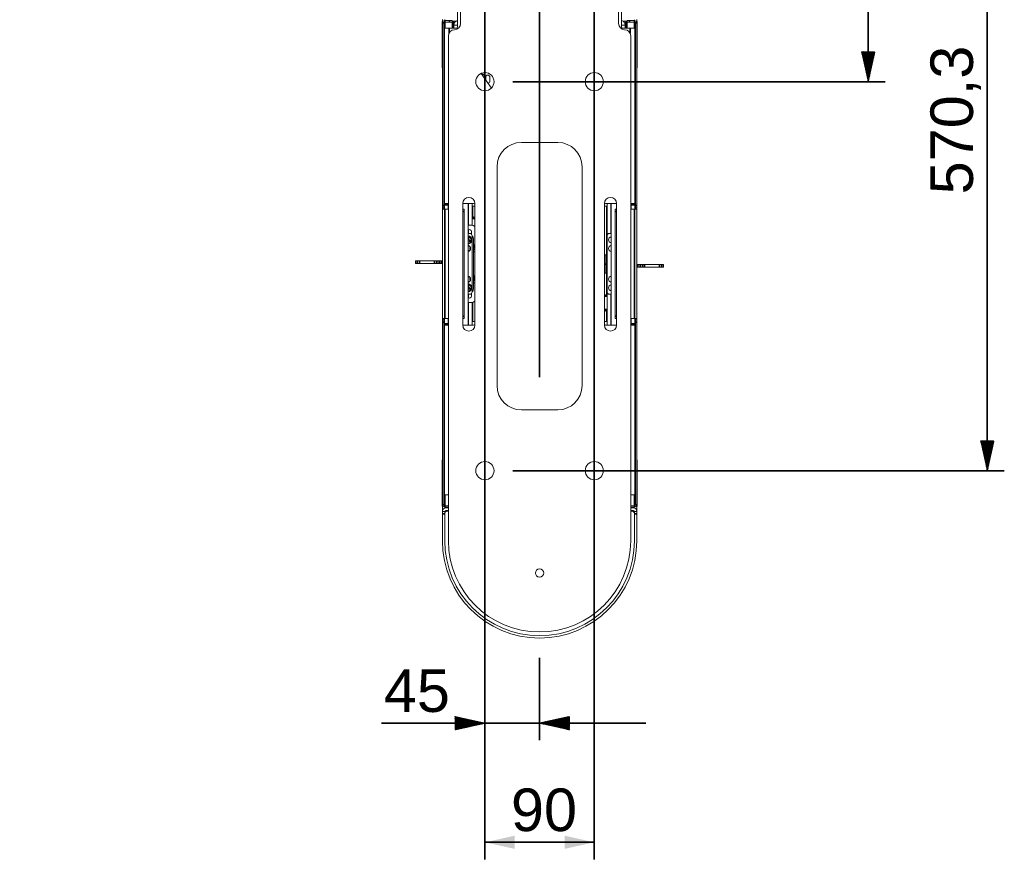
# Model space of a CAD drawing. Header units: millimetres. Extents: x 4 to 1188, y 1 to 840.
# Tile 117 of 197: x 293 to 409, y 558 to 657. Entities that reach past the tile are written whole.
import ezdxf

# ---------------------------------------------------------------- set-up
doc = ezdxf.new("R2010")
doc.units = ezdxf.units.MM
doc.layers.add('1', color=7, linetype='Continuous')
doc.styles.add('Arial Unicode MS', font='Arial Unicode MS')
doc.dimstyles.get("Standard").update_dxf_attribs({"dimtxt": 0.18, "dimasz": 0.18, "dimexe": 0.18, "dimexo": 0.0625, "dimgap": 0.09, "dimtad": 0, "dimtih": 1, "dimtoh": 1, "dimdec": 4, "dimzin": 0, "dimdsep": 46, "dimtxsty": 'Standard', "dimcen": 0.09, "dimadec": 0, "dimazin": 0, "dimtfac": 1, "dimtdec": 4, "dimtofl": 0, "dimtmove": 0, "dimatfit": 3, "dimfxl": 0, "dimtolj": 1, "dimtzin": 0, "dimarcsym": 0})

# ---------------------------------------------------------------- blocks, each defined once
blk = doc.blocks.new('_U9')
at = {"layer": '1', "color": 18, "lineweight": 35}
for p, q in [((347.88, 765.85), (347.88, 558.23)), ((360.74, 765.85), (360.74, 558.23)), ((347.88, 560.23), (360.74, 560.23))]:
    blk.add_line(p, q, dxfattribs=at)
at = {"layer": '1', "color": 18, "lineweight": 70}
for points in [[(347.88, 560.23), (351.38, 561.01), (351.38, 559.46)], [(360.74, 560.23), (357.24, 559.46), (357.24, 561.01)]]:
    blk.add_solid(points, dxfattribs=at)
at = {"layer": '1', "color": 18, "linetype": 'Continuous', "lineweight": 13, "insert": (350.94, 561.48), "char_height": 5, "attachment_point": 7, "line_spacing_factor": 1.047437, "style": 'Arial Unicode MS'}
blk.add_mtext('\\fArial Unicode MS|b0|i0;\\W1.0000;90', dxfattribs=at)
blk = doc.blocks.new('_U10')
at = {"layer": '1', "color": 18, "lineweight": 35}
for p, q in [((235.91, 757.85), (235.91, 809.08)), ((354.31, 614.91), (354.31, 809.08)), ((235.91, 807.08), (354.31, 807.08))]:
    blk.add_line(p, q, dxfattribs=at)
at = {"layer": '1', "color": 18, "lineweight": 70}
for points in [[(235.91, 807.08), (239.41, 807.86), (239.41, 806.3)], [(354.31, 807.08), (350.81, 806.3), (350.81, 807.86)]]:
    blk.add_solid(points, dxfattribs=at)
at = {"layer": '1', "color": 18, "linetype": 'Continuous', "lineweight": 13, "insert": (286.53, 809.64), "char_height": 5, "attachment_point": 7, "line_spacing_factor": 1.047437, "style": 'Arial Unicode MS'}
blk.add_mtext('\\fArial Unicode MS|b0|i0;\\W1.0000;{\\H1.21x;(}829{\\H1.21x;)}', dxfattribs=at)

msp = doc.modelspace()

# ---------------------------------------------------------------- hatches: boundary and pattern name
at = {"layer": '1', "linetype": 'Continuous', "lineweight": 35}
h = msp.add_hatch(dxfattribs=at)
h.set_pattern_fill('ANSI31', color=18, scale=0.0062, angle=-3.6e-14, style=0)
h.paths.add_polyline_path([(392.9424, 649.6196), (392.1665, 653.1196), (393.7184, 653.1196)], flags=0)
h = msp.add_hatch(dxfattribs=at)
h.set_pattern_fill('ANSI31', color=18, scale=0.0062, angle=-3.6e-14, style=0)
h.paths.add_polyline_path([(406.9424, 603.9053), (406.1665, 607.4053), (407.7184, 607.4053)], flags=0)
h = msp.add_hatch(dxfattribs=at)
h.set_pattern_fill('ANSI31', color=18, scale=0.0062, angle=-3.6e-14, style=0)
h.paths.add_polyline_path([(347.8782, 574.2339), (344.3782, 573.458), (344.3782, 575.0098)], flags=0)
h = msp.add_hatch(dxfattribs=at)
h.set_pattern_fill('ANSI31', color=18, scale=0.0062, angle=-2.1e-14, style=0)
h.paths.add_polyline_path([(354.3068, 574.2339), (357.8068, 575.0098), (357.8068, 573.458)], flags=0)

# ---------------------------------------------------------------- linework, layer by layer
at = {"layer": '1', "color": 18, "linetype": 'Continuous', "lineweight": 35}
for p, q in [((392.9424, 649.6196), (392.9424, 685.3768)), ((406.9424, 603.9053), (406.9424, 685.3768)), ((351.1782, 649.6196), (394.9424, 649.6196)), ((351.1782, 603.9053), (408.9424, 603.9053)), ((347.8782, 600.6053), (347.8782, 572.2339)), ((354.3068, 581.9053), (354.3068, 572.2339)), ((366.8068, 574.2339), (335.7292, 574.2339))]:
    msp.add_line(p, q, dxfattribs=at)
at = {"layer": '1', "color": 154, "linetype": 'Continuous', "lineweight": 13}
for p, q in [((344.6639, 656.0482), (344.6639, 664.4183)), ((363.9496, 656.0482), (363.9496, 664.4183)), ((345.0211, 656.4482), (345.0211, 663.2339)), ((363.5925, 663.2339), (363.5925, 656.4482)), ((342.8496, 656.6411), (342.8496, 651.2982)), ((342.8782, 656.7182), (342.8782, 656.9325)), ((342.8782, 656.7182), (342.9585, 656.7182)), ((342.8782, 656.6975), (342.8782, 656.7182)), ((342.8782, 635.0696), (342.8782, 656.5196)), ((342.9531, 656.7125), (342.9211, 656.7125)), ((343.0496, 635.0696), (343.0496, 656.5196)), ((343.1639, 656.8053), (343.1639, 656.9185)), ((343.7354, 656.8053), (343.1639, 656.8053)), ((343.7354, 656.6339), (343.1639, 656.6339)), ((343.7354, 656.8053), (344.0211, 656.8053)), ((344.0211, 656.6339), (343.7354, 656.6339)), ((344.0211, 656.8053), (344.0211, 656.6339)), ((344.0211, 656.7182), (344.4832, 656.7182)), ((344.0211, 655.9053), (344.0211, 656.6339)), ((344.0211, 656.6196), (344.1639, 656.6196)), ((344.2354, 656.5482), (344.2354, 656.262)), ((344.2354, 656.3768), (344.2475, 656.3768)), ((364.5925, 656.7182), (364.1304, 656.7182)), ((364.3782, 656.3768), (364.366, 656.3768)), ((364.3782, 656.262), (364.3782, 656.5482)), ((364.4496, 656.6196), (364.5925, 656.6196)), ((364.5925, 656.6339), (364.5925, 656.8053)), ((364.5925, 656.8053), (364.8782, 656.8053)), ((364.5925, 656.6339), (364.5925, 655.9053)), ((364.5925, 656.6339), (364.8782, 656.6339)), ((365.4496, 656.8053), (364.8782, 656.8053)), ((365.4496, 656.6339), (364.8782, 656.6339)), ((365.4496, 656.8053), (365.4496, 656.9053)), ((365.5639, 656.5196), (365.5639, 635.0696)), ((365.7354, 656.7182), (365.6551, 656.7182)), ((365.6925, 656.7125), (365.6604, 656.7125)), ((365.7354, 656.7182), (365.7354, 656.9325)), ((365.7354, 656.7182), (365.7354, 656.6975)), ((365.7354, 656.5196), (365.7354, 635.0696)), ((365.7639, 651.2982), (365.7639, 656.6411)), ((343.1211, 655.9053), (343.1211, 635.3053)), ((343.1211, 655.9053), (343.6639, 655.9053)), ((343.6639, 655.9053), (344.5211, 655.9053)), ((344.6639, 656.2625), (344.2354, 656.2625)), ((344.2354, 655.9054), (344.2354, 656.2625)), ((363.9496, 656.2625), (364.3782, 656.2625)), ((364.9496, 655.9053), (364.0925, 655.9053)), ((364.3782, 656.2625), (364.3782, 655.9054)), ((365.4925, 655.9053), (364.9496, 655.9053)), ((365.4925, 635.3053), (365.4925, 655.9053)), ((343.5925, 595.6625), (343.5925, 655.0196)), ((365.0211, 655.0196), (365.0211, 595.6625)), ((347.451, 650.6021), (348.6417, 648.868)), ((347.6797, 650.5112), (347.4832, 650.5967)), ((347.9691, 650.1411), (347.9691, 649.8476)), ((348.4691, 649.7125), (348.4691, 650.1411)), ((356.4496, 642.4768), (352.1639, 642.4768)), ((349.3068, 639.6196), (349.3068, 613.9053)), ((359.3068, 613.9053), (359.3068, 639.6196)), ((342.8782, 634.7839), (342.8782, 635.0696)), ((343.0496, 634.7839), (342.8782, 634.7839)), ((342.8782, 634.6411), (342.8782, 634.7839)), ((342.8782, 621.7839), (342.8782, 634.6411)), ((342.8782, 634.6411), (343.1639, 634.6411)), ((343.0496, 635.0696), (343.0496, 634.7839)), ((343.0496, 634.6411), (343.0496, 634.7839)), ((343.1211, 635.1625), (343.1211, 635.3053)), ((343.5925, 635.3053), (343.1211, 635.3053)), ((343.1211, 634.641), (343.1211, 635.1625)), ((343.5925, 634.6411), (343.1639, 634.6411)), ((343.5496, 635.3053), (343.5496, 635.1625)), ((343.5496, 634.641), (343.5496, 635.1625)), ((345.2639, 621.0196), (345.2639, 635.3053)), ((346.5496, 635.3053), (345.2639, 635.3053)), ((345.2639, 634.6411), (345.4354, 634.6411)), ((345.4354, 634.6411), (345.4354, 634.3553)), ((345.4354, 634.3553), (345.4354, 622.0696)), ((345.9068, 635.3051), (345.9068, 621.0197)), ((345.9497, 634.9982), (345.9068, 634.9982)), ((345.9068, 634.6196), (345.9496, 634.6196)), ((345.9496, 635.3054), (345.9496, 632.7532)), ((346.3782, 635.305), (346.3782, 632.7462)), ((346.6925, 634.9982), (346.3782, 634.9982)), ((346.4496, 634.9976), (346.4496, 633.7761)), ((346.6925, 635.3053), (346.6925, 621.0196)), ((361.9211, 621.0196), (361.9211, 635.3053)), ((362.2354, 634.9982), (361.9211, 634.9982)), ((363.3497, 635.3053), (362.0639, 635.3053)), ((362.1639, 628.8662), (362.1639, 634.9976)), ((362.2354, 631.4978), (362.2354, 635.305)), ((362.6639, 631.784), (362.6639, 635.3054)), ((362.7068, 634.9982), (362.6639, 634.9982)), ((362.7068, 635.3051), (362.7068, 621.0197)), ((363.1782, 634.6411), (363.3496, 634.6411)), ((363.1782, 634.3553), (363.1782, 634.6411)), ((363.1782, 622.0696), (363.1782, 634.3553)), ((363.3496, 635.3053), (363.3496, 621.0196)), ((365.4925, 635.3053), (365.0211, 635.3053)), ((365.4496, 634.6411), (365.0211, 634.6411)), ((365.0639, 635.1625), (365.0639, 635.3053)), ((365.0639, 635.1625), (365.0639, 634.641)), ((365.7354, 634.6411), (365.4496, 634.6411)), ((365.4925, 635.3053), (365.4925, 635.1625)), ((365.4925, 635.1625), (365.4925, 634.641)), ((365.5639, 634.7839), (365.5639, 635.0696)), ((365.5639, 634.7839), (365.7354, 634.7839)), ((365.5639, 634.7839), (365.5639, 634.6411)), ((365.7354, 634.7839), (365.7354, 635.0696)), ((365.7354, 634.7839), (365.7354, 634.6411)), ((365.7354, 634.6411), (365.7354, 621.7839)), ((345.9068, 634.019), (345.9496, 633.9998)), ((346.3782, 633.8086), (346.6925, 633.6684)), ((345.9496, 632.2332), (345.9496, 631.784)), ((345.9068, 631.7839), (346.0925, 631.7839)), ((345.9068, 631.0596), (345.9756, 631.2255)), ((345.9068, 631.0593), (345.9493, 631.0769)), ((346.0729, 630.9903), (345.9068, 631.0591)), ((345.9068, 630.9292), (346.0269, 630.8794)), ((346.2694, 631.0654), (346.2552, 631.0641)), ((346.2552, 630.9894), (346.2694, 630.9882)), ((346.2854, 631.709), (346.2854, 631.9982)), ((346.3782, 624.9268), (346.3782, 631.4982)), ((346.5211, 625.2768), (346.5211, 631.1482)), ((362.2354, 631.4982), (362.2354, 624.9268)), ((362.5211, 631.7839), (362.7068, 631.7839)), ((362.6639, 631.3553), (362.6639, 631.3778)), ((346.1029, 630.2768), (345.9068, 630.2768)), ((345.9068, 629.7768), (346.1029, 629.7768)), ((346.5576, 630.2715), (346.5211, 630.1834)), ((346.5211, 629.8701), (346.5535, 629.9484)), ((346.5535, 629.9484), (346.6925, 629.8907)), ((346.5535, 629.9484), (346.5712, 629.9057)), ((346.5995, 630.0592), (346.6684, 630.2255)), ((346.5995, 630.0592), (346.6422, 630.0769)), ((346.6925, 630.0206), (346.5995, 630.0592)), ((361.9211, 629.2625), (362.0925, 629.2625)), ((362.0925, 629.2625), (362.0925, 628.1911)), ((362.0925, 628.8661), (362.1925, 628.8661)), ((362.2354, 629.5911), (362.1925, 629.5482)), ((362.1925, 629.5482), (362.1925, 627.1196)), ((339.7211, 628.5482), (339.9322, 628.5482)), ((339.7211, 628.5482), (339.7211, 628.2625)), ((339.7211, 628.2625), (339.9322, 628.2625)), ((339.9322, 628.5482), (340.2024, 628.5482)), ((340.2024, 628.2625), (339.9322, 628.2625)), ((340.2024, 628.5482), (341.9679, 628.5482)), ((340.2024, 628.2625), (341.9679, 628.2625)), ((341.9679, 628.5482), (342.2153, 628.5482)), ((342.2153, 628.2625), (341.9679, 628.2625)), ((342.2153, 628.5482), (342.4957, 628.5482)), ((342.2153, 628.2625), (342.4957, 628.2625)), ((342.4957, 628.5482), (342.7432, 628.5482)), ((342.7432, 628.2625), (342.4957, 628.2625)), ((342.7432, 628.5482), (342.8782, 628.5482)), ((342.7432, 628.2625), (342.8782, 628.2625)), ((362.0925, 628.1911), (362.0925, 627.1196)), ((362.0925, 627.5161), (362.1925, 627.5161)), ((362.1639, 624.6345), (362.1639, 627.5161)), ((365.8704, 628.1196), (365.7354, 628.1196)), ((365.8704, 627.8339), (365.7354, 627.8339)), ((365.8704, 628.1196), (366.1178, 628.1196)), ((366.1178, 627.8339), (365.8704, 627.8339)), ((366.3983, 628.1196), (366.1178, 628.1196)), ((366.3983, 627.8339), (366.1178, 627.8339)), ((366.3983, 628.1196), (366.6457, 628.1196)), ((366.6457, 627.8339), (366.3983, 627.8339)), ((368.4111, 628.1196), (366.6457, 628.1196)), ((368.4111, 627.8339), (366.6457, 627.8339)), ((368.4111, 628.1196), (368.6813, 628.1196)), ((368.6813, 627.8339), (368.4111, 627.8339)), ((368.8925, 628.1196), (368.6813, 628.1196)), ((368.8925, 627.8339), (368.6813, 627.8339)), ((368.8925, 627.8339), (368.8925, 628.1196)), ((346.1029, 626.6482), (345.9068, 626.6482)), ((346.5576, 626.6429), (346.5211, 626.5548)), ((346.5211, 626.2416), (346.5535, 626.3198)), ((346.5535, 626.3198), (346.6925, 626.2622)), ((346.5535, 626.3198), (346.5712, 626.2771)), ((346.5995, 626.4306), (346.6684, 626.5969)), ((346.5995, 626.4306), (346.6422, 626.4483)), ((346.6925, 626.3921), (346.5995, 626.4306)), ((362.0925, 627.1196), (361.9211, 627.1196)), ((345.9068, 626.1482), (346.1029, 626.1482)), ((345.9068, 625.431), (345.9756, 625.5969)), ((345.9068, 625.4307), (345.9493, 625.4483)), ((346.0729, 625.3617), (345.9068, 625.4306)), ((345.9068, 625.3007), (346.0269, 625.2508)), ((346.2694, 625.4368), (346.2552, 625.4356)), ((346.2552, 625.3608), (346.2694, 625.3596)), ((346.0925, 624.6411), (345.9068, 624.6411)), ((345.9496, 624.641), (345.9496, 624.1918)), ((346.2854, 624.4268), (346.2854, 624.716)), ((361.9211, 624.5255), (362.2354, 624.6658)), ((362.2354, 621.0198), (362.2354, 624.9272)), ((362.7068, 624.6411), (362.5211, 624.6411)), ((362.6639, 625.0472), (362.6639, 625.0696)), ((362.6639, 621.0196), (362.6639, 624.641)), ((345.9496, 623.6717), (345.9496, 621.0196)), ((346.3782, 623.6787), (346.3782, 621.0198)), ((346.4496, 623.6998), (346.4496, 621.427)), ((342.8782, 621.6411), (342.8782, 621.7839)), ((342.8782, 621.7839), (343.1639, 621.7839)), ((342.8782, 621.6411), (342.8782, 621.3553)), ((343.0496, 621.6411), (342.8782, 621.6411)), ((343.0496, 621.6411), (343.0496, 621.7839)), ((343.0496, 621.6411), (343.0496, 621.3553)), ((343.1211, 621.1625), (343.1211, 621.784)), ((343.1639, 621.7839), (343.5925, 621.7839)), ((343.5496, 621.1625), (343.5496, 621.784)), ((345.4354, 621.7839), (345.2639, 621.7839)), ((345.4354, 622.0696), (345.4354, 621.7839)), ((362.2354, 622.5735), (361.9211, 622.7137)), ((362.1639, 621.427), (362.1639, 622.6061)), ((362.7068, 622.3632), (362.6639, 622.3823)), ((362.7068, 621.7625), (362.6639, 621.7625)), ((363.1782, 621.7839), (363.1782, 622.0696)), ((363.3496, 621.7839), (363.1782, 621.7839)), ((365.0211, 621.7839), (365.4496, 621.7839)), ((365.0639, 621.784), (365.0639, 621.1625)), ((365.7354, 621.7839), (365.4496, 621.7839)), ((365.4925, 621.784), (365.4925, 621.1625)), ((365.5639, 621.7839), (365.5639, 621.6411)), ((365.5639, 621.6411), (365.7354, 621.6411)), ((365.5639, 621.3553), (365.5639, 621.6411)), ((365.7354, 621.7839), (365.7354, 621.6411)), ((365.7354, 621.6411), (365.7354, 621.3553)), ((342.8782, 599.9053), (342.8782, 621.3553)), ((343.0496, 599.9053), (343.0496, 621.3553)), ((343.1211, 621.0196), (343.1211, 621.1625)), ((343.1211, 621.0196), (343.5925, 621.0196)), ((343.1211, 621.0196), (343.1211, 601.0482)), ((343.5496, 621.1625), (343.5496, 621.0196)), ((345.2639, 621.0196), (346.5496, 621.0196)), ((345.9068, 621.4268), (345.9497, 621.4268)), ((346.3782, 621.4268), (346.6925, 621.4268)), ((361.9211, 621.4268), (362.2354, 621.4268)), ((362.0639, 621.0196), (363.3497, 621.0196)), ((362.6639, 621.4268), (362.7068, 621.4268)), ((365.0211, 621.0196), (365.4925, 621.0196)), ((365.0639, 621.0196), (365.0639, 621.1625)), ((365.4925, 621.1625), (365.4925, 621.0196)), ((365.4925, 601.0482), (365.4925, 621.0196)), ((365.5639, 621.3553), (365.5639, 599.9053)), ((365.7354, 621.3553), (365.7354, 599.9053)), ((365.7355, 611.4132), (365.7354, 611.4132)), ((365.7355, 611.2138), (365.7354, 611.2138)), ((352.1639, 611.0482), (356.4496, 611.0482)), ((365.7355, 610.9588), (365.7354, 610.9588)), ((365.7354, 609.7754), (365.7355, 609.7754)), ((365.7355, 609.5301), (365.7354, 609.5301)), ((365.7355, 609.5255), (365.7354, 609.5255)), ((365.7355, 609.0686), (365.7354, 609.0686)), ((365.7355, 609.5301), (365.7355, 609.5255)), ((365.7355, 609.5255), (365.7355, 609.0686)), ((365.7355, 608.8521), (365.7354, 608.8521)), ((365.7355, 608.8096), (365.7354, 608.8096)), ((365.7355, 608.8096), (365.7354, 608.8096)), ((365.7355, 608.0672), (365.7354, 608.0672)), ((365.7355, 608.0614), (365.7354, 608.0614)), ((365.7355, 608.8096), (365.7355, 608.8096)), ((365.7355, 608.0672), (365.7355, 608.0614)), ((365.7355, 607.4789), (365.7354, 607.4789)), ((365.7354, 607.2121), (365.7355, 607.2121)), ((365.7355, 606.9877), (365.7354, 606.9877)), ((365.7355, 606.9876), (365.7354, 606.9876)), ((365.7355, 606.9829), (365.7354, 606.9829)), ((365.7355, 607.2122), (365.7355, 607.2121)), ((365.7355, 606.9876), (365.7355, 606.9829)), ((365.7355, 606.9829), (365.7355, 606.5196)), ((365.7355, 606.5196), (365.7354, 606.5196)), ((365.7355, 606.3211), (365.7354, 606.3211)), ((365.7355, 606.1161), (365.7354, 606.1161)), ((365.7355, 605.5292), (365.7354, 605.5292)), ((365.7355, 605.5223), (365.7354, 605.5223)), ((365.7355, 605.5335), (365.7355, 605.5317)), ((365.7355, 605.5292), (365.7355, 605.5223)), ((342.8496, 605.1268), (342.8496, 599.7839)), ((365.7355, 604.9251), (365.7354, 604.9251)), ((365.7355, 604.7549), (365.7354, 604.7549)), ((365.7355, 604.6088), (365.7354, 604.6088)), ((365.7355, 604.6087), (365.7354, 604.6087)), ((365.7355, 604.3727), (365.7354, 604.3727)), ((365.7639, 599.7839), (365.7639, 605.1268)), ((365.7355, 603.5636), (365.7354, 603.5636)), ((365.7355, 603.1664), (365.7354, 603.1664)), ((365.7355, 602.8086), (365.7354, 602.8086)), ((365.7355, 602.3636), (365.7354, 602.3636)), ((365.7355, 602.2783), (365.7354, 602.2783)), ((365.7355, 602.8115), (365.7355, 602.8086)), ((365.7355, 602.8086), (365.7355, 602.3636)), ((343.1211, 601.0482), (343.5925, 601.0482)), ((365.0211, 601.0482), (365.4925, 601.0482)), ((365.7355, 601.8681), (365.7354, 601.8681)), ((365.7355, 601.7717), (365.7354, 601.7717)), ((365.7355, 601.3334), (365.7354, 601.3334)), ((365.7355, 601.7754), (365.7355, 601.7717)), ((365.7355, 601.7717), (365.7355, 601.3334)), ((342.8782, 599.1197), (342.8782, 599.7273)), ((342.9211, 599.7125), (342.9531, 599.7125)), ((343.1639, 599.7911), (343.5925, 599.7911)), ((365.0211, 599.7911), (365.4496, 599.7911)), ((365.6604, 599.7125), (365.6925, 599.7125)), ((365.7354, 599.7273), (365.7354, 599.1197)), ((342.8782, 599.1196), (343.1639, 599.1196)), ((342.8782, 599.1196), (342.8782, 598.8339)), ((342.8782, 598.8339), (342.8782, 595.6625)), ((343.1639, 599.6196), (343.5925, 599.6196)), ((343.1639, 599.1196), (343.1639, 598.8768)), ((343.2022, 599.0196), (343.1639, 599.0196)), ((343.1639, 595.6625), (343.1639, 598.8768)), ((343.1639, 598.8339), (343.1639, 595.6625)), ((343.5925, 599.5196), (343.2782, 599.5196)), ((343.5925, 599.2339), (343.2782, 599.2339)), ((343.4496, 599.1625), (343.5925, 599.1625)), ((365.0211, 599.6196), (365.4496, 599.6196)), ((365.3354, 599.5196), (365.0211, 599.5196)), ((365.3354, 599.2339), (365.0211, 599.2339)), ((365.0211, 599.1625), (365.1639, 599.1625)), ((365.4496, 599.0196), (365.4114, 599.0196)), ((365.4496, 598.8768), (365.4496, 599.1196)), ((365.4496, 599.1196), (365.7354, 599.1196)), ((365.4496, 598.8768), (365.4496, 595.6625)), ((365.4496, 595.6625), (365.4496, 598.8339)), ((365.7354, 599.1196), (365.7354, 598.8339)), ((365.7354, 595.6625), (365.7354, 598.8339))]:
    msp.add_line(p, q, dxfattribs=at)
at = {"layer": '1', "color": 154, "linetype": 'Continuous', "lineweight": 35}
for p, q in [((343.0496, 656.5196), (342.8782, 656.5196)), ((343.1639, 656.6339), (343.1639, 656.8053)), ((343.1639, 655.9047), (343.1639, 656.6338)), ((343.7354, 656.6339), (343.7354, 656.8053)), ((344.1639, 656.5482), (344.0211, 656.5482)), ((344.1639, 656.6196), (344.1639, 656.5482)), ((344.1639, 655.9048), (344.1639, 656.5482)), ((344.1639, 656.5482), (344.2354, 656.5482)), ((364.3782, 656.5482), (364.4496, 656.5482)), ((364.4496, 656.5482), (364.4496, 656.6196)), ((364.5925, 656.5482), (364.4496, 656.5482)), ((364.4496, 656.5482), (364.4496, 655.9048)), ((364.8782, 656.8053), (364.8782, 656.6339)), ((365.4496, 656.6339), (365.4496, 656.8053)), ((365.4496, 656.6338), (365.4496, 655.9047)), ((365.5639, 656.5196), (365.7354, 656.5196)), ((343.6639, 655.3308), (343.6639, 655.9053)), ((364.9496, 655.9053), (364.9496, 655.3308)), ((342.8782, 635.0696), (343.0496, 635.0696)), ((343.5496, 635.1625), (343.1211, 635.1625)), ((343.1639, 621.7839), (343.1639, 634.6411)), ((345.4354, 634.3553), (345.2639, 634.3553)), ((363.3496, 634.3553), (363.1782, 634.3553)), ((365.4925, 635.1625), (365.0639, 635.1625)), ((365.4496, 634.6411), (365.4496, 621.7839)), ((365.5639, 635.0696), (365.7354, 635.0696)), ((345.9496, 633.9237), (345.9068, 633.9428)), ((346.6509, 633.6108), (346.3782, 633.7324)), ((345.9756, 631.2255), (346.0028, 631.2142)), ((346.0269, 630.8794), (346.0156, 630.8522)), ((346.0729, 630.9903), (346.0842, 631.0175)), ((346.5576, 630.2715), (346.5304, 630.2827)), ((346.6684, 630.2255), (346.6925, 630.2155)), ((339.9322, 628.2625), (339.9322, 628.5482)), ((340.2024, 628.5482), (340.2024, 628.2625)), ((341.9679, 628.2625), (341.9679, 628.5482)), ((342.2153, 628.5482), (342.2153, 628.2625)), ((342.4957, 628.2625), (342.4957, 628.5482)), ((342.7432, 628.5482), (342.7432, 628.2625)), ((362.0925, 628.1911), (361.9211, 628.1911)), ((365.8704, 627.8339), (365.8704, 628.1196)), ((366.1178, 628.1196), (366.1178, 627.8339)), ((366.3983, 627.8339), (366.3983, 628.1196)), ((366.6457, 628.1196), (366.6457, 627.8339)), ((368.4111, 627.8339), (368.4111, 628.1196)), ((368.6813, 628.1196), (368.6813, 627.8339)), ((346.5576, 626.6429), (346.5304, 626.6542)), ((346.6684, 626.5969), (346.6925, 626.5869)), ((345.9756, 625.5969), (346.0028, 625.5856)), ((346.0269, 625.2508), (346.0156, 625.2236)), ((346.0729, 625.3617), (346.0842, 625.3889)), ((362.2354, 624.5896), (361.9626, 624.4679)), ((345.2639, 622.0696), (345.4354, 622.0696)), ((361.9626, 622.7714), (362.2354, 622.6497)), ((362.6639, 622.4585), (362.7068, 622.4393)), ((363.1782, 622.0696), (363.3496, 622.0696)), ((343.0496, 621.3553), (342.8782, 621.3553)), ((343.1211, 621.1625), (343.5496, 621.1625)), ((365.0639, 621.1625), (365.4925, 621.1625)), ((365.7354, 621.3553), (365.5639, 621.3553)), ((365.7355, 610.6246), (365.7354, 610.6246)), ((365.7355, 610.0601), (365.7354, 610.0601)), ((365.7355, 609.5302), (365.7354, 609.5302)), ((365.7355, 606.3211), (365.7354, 606.3211)), ((365.7355, 606.3211), (365.7354, 606.3211)), ((365.7355, 606.3211), (365.7354, 606.3211)), ((365.7355, 606.321), (365.7354, 606.321)), ((365.7355, 605.5335), (365.7354, 605.5335)), ((365.7355, 605.5317), (365.7354, 605.5317)), ((365.7355, 604.5486), (365.7354, 604.5486)), ((365.7355, 604.3507), (365.7354, 604.3507)), ((365.7355, 604.0004), (365.7354, 604.0004)), ((365.7355, 603.8014), (365.7354, 603.8014)), ((365.7355, 603.0489), (365.7354, 603.0489)), ((365.7355, 602.8115), (365.7354, 602.8115)), ((365.7355, 602.075), (365.7354, 602.075)), ((343.1639, 599.7912), (343.1639, 601.0484)), ((365.4496, 601.0484), (365.4496, 599.7912)), ((365.7355, 601.7754), (365.7354, 601.7754)), ((343.0496, 599.9053), (342.8782, 599.9053)), ((343.1639, 599.7911), (343.1639, 599.6196)), ((365.4496, 599.7911), (365.4496, 599.6196)), ((365.5639, 599.9053), (365.7354, 599.9053)), ((343.1639, 598.8339), (342.8782, 598.8339)), ((343.2782, 599.52), (343.2782, 599.6201)), ((343.2782, 599.1062), (343.2782, 599.2342)), ((365.3354, 599.52), (365.3354, 599.6201)), ((365.3354, 599.1062), (365.3354, 599.2342)), ((365.7354, 598.8339), (365.4496, 598.8339))]:
    msp.add_line(p, q, dxfattribs=at)
at = {"layer": '1', "color": 154, "linetype": 'Continuous', "lineweight": 13}
for centre, radius in [((347.8782, 649.6196), 1.0714), ((360.7354, 649.6196), 1.0714), ((347.8782, 603.9053), 1.0714), ((360.7354, 603.9053), 1.0714), ((354.3068, 591.8768), 0.4857)]:
    msp.add_circle(centre, radius, dxfattribs=at)
for centre, radius, start, end in [((342.9211, 656.6411), 0.0714, 90, 180), ((343.1639, 656.5196), 0.2857, 90, 180), ((343.1639, 656.5196), 0.1143, 90, 180), ((344.1639, 656.5482), 0.0714, 0, 90), ((344.7782, 656.2625), 0.5429, 102.154219, 180), ((344.3068, 656.4482), 0.7143, 270, 0), ((364.3068, 656.4482), 0.7143, 180, 270), ((363.8354, 656.2625), 0.5429, 360, 77.845781), ((364.4496, 656.5482), 0.0714, 90, 180), ((365.4496, 656.5196), 0.2857, 0, 90), ((365.4496, 656.5196), 0.1143, 0, 90), ((365.6925, 656.6411), 0.0714, 0, 90), ((344.3068, 655.0196), 0.7143, 90, 180), ((344.5211, 656.0482), 0.1429, 270, 0), ((364.0925, 656.0482), 0.1429, 180, 270), ((364.3068, 655.0196), 0.7143, 0, 90), ((343.1354, 651.2982), 0.2857, 180, 205.842656), ((347.3835, 650.3674), 0.25, 66.5, 72.395), ((365.4782, 651.2982), 0.2857, 334.157344, 0), ((347.58, 650.282), 0.25, 321.90875, 66.5), ((348.2191, 650.1411), 0.25, 0, 180), ((348.2191, 649.7125), 0.25, 273.245625, 0), ((352.1639, 639.6196), 2.8571, 90, 180), ((356.4496, 639.6196), 2.8571, 0, 90), ((345.9782, 635.3053), 0.7143, 0, 180), ((362.6354, 635.3053), 0.7143, 0, 180), ((346.5496, 635.1625), 0.1429, 0, 90), ((362.0639, 635.1625), 0.1429, 90, 180), ((346.1496, 631.8318), 0.9429, 54.847819, 104.926882), ((346.0354, 631.9982), 0.25, 0, 120.94875), ((345.8282, 631.0268), 0.5, 0, 80.960625), ((345.8282, 631.0268), 0.4429, 5, 79.785156), ((345.8282, 631.0268), 0.4286, 67.477326, 79.436076), ((345.8282, 631.0268), 0.4286, 280.563576, 67.477326), ((345.9201, 631.2485), 0.06, 337.477326, 102.864201), ((345.8282, 631.0268), 0.5, 279.039375, 0), ((345.8282, 631.0268), 0.4429, 280.214844, 355), ((346.0499, 630.9348), 0.06, 247.477326, 67.477326), ((346.0925, 631.4982), 0.2857, 0, 90), ((345.9496, 631.1482), 0.5714, 0, 41.409844), ((362.5211, 631.4982), 0.2857, 90, 180), ((362.7854, 631.0268), 0.3714, 102.211875, 180), ((362.7854, 631.0268), 0.3714, 180, 257.788125), ((362.9496, 631.3553), 0.2857, 180, 211.789687), ((345.8282, 630.0268), 0.3714, 0, 77.788125), ((345.8282, 630.0268), 0.3714, 282.211875, 0), ((346.5211, 630.0268), 0.4286, 152.291076, 207.714201), ((346.5211, 630.0268), 0.4286, 67.477326, 90.005451), ((346.613, 630.2485), 0.06, 337.477326, 157.477326), ((362.7854, 630.0268), 0.3714, 102.211875, 180), ((362.7854, 630.0268), 0.3714, 180, 257.788125), ((346.5211, 630.0268), 0.4286, 269.999826, 293.574201), ((345.8282, 626.3982), 0.3714, 0, 77.788125), ((345.8282, 626.3982), 0.3714, 282.211875, 0), ((346.5211, 626.3982), 0.4286, 152.291076, 207.714201), ((346.5211, 626.3982), 0.4286, 67.477326, 90.005451), ((346.613, 626.6199), 0.06, 337.477326, 157.477326), ((362.7854, 626.3982), 0.3714, 102.211875, 180), ((362.7854, 626.3982), 0.3714, 180, 257.788125), ((345.8282, 625.3982), 0.5, 0, 80.960625), ((345.8282, 625.3982), 0.4429, 5, 79.785156), ((345.8282, 625.3982), 0.4286, 67.477326, 79.436076), ((345.8282, 625.3982), 0.4286, 280.563576, 67.477326), ((345.9201, 625.6199), 0.06, 337.477326, 102.864201), ((345.8282, 625.3982), 0.5, 279.039375, 0), ((345.8282, 625.3982), 0.4429, 280.214844, 355), ((346.0499, 625.3063), 0.06, 247.477326, 67.477326), ((345.9496, 625.2768), 0.5714, 318.590156, 0), ((346.5211, 626.3982), 0.4286, 269.999826, 293.574201), ((362.7854, 625.3982), 0.3714, 102.211875, 180), ((362.7854, 625.3982), 0.3714, 180, 257.788125), ((362.9496, 625.0696), 0.2857, 148.210313, 180), ((346.0354, 624.4268), 0.25, 239.05125, 0), ((346.0925, 624.9268), 0.2857, 270, 0), ((362.5211, 624.9268), 0.2857, 180, 270), ((346.1496, 624.5932), 0.9429, 255.073135, 305.152186), ((345.9782, 621.0196), 0.7143, 180, 0), ((346.5496, 621.1625), 0.1429, 270, 0), ((362.0639, 621.1625), 0.1429, 180, 270), ((362.6354, 621.0196), 0.7143, 180, 0), ((352.1639, 613.9053), 2.8571, 180, 270), ((356.4496, 613.9053), 2.8571, 270, 0), ((343.1354, 605.1268), 0.2857, 154.157344, 180), ((365.4782, 605.1268), 0.2857, 0, 25.842656), ((342.9211, 599.7839), 0.0714, 180, 270), ((343.1639, 599.9053), 0.2857, 180, 270), ((343.1639, 599.9053), 0.1143, 180, 270), ((365.4496, 599.9053), 0.2857, 270, 0), ((365.4496, 599.9053), 0.1143, 270, 0), ((365.6925, 599.7839), 0.0714, 270, 0), ((343.2782, 599.1196), 0.4, 90, 180), ((343.2782, 599.1196), 0.1143, 90, 180), ((343.4496, 598.8768), 0.2857, 90, 180), ((365.1639, 598.8768), 0.2857, 0, 90), ((365.3354, 599.1196), 0.4, 0, 90), ((365.3354, 599.1196), 0.1143, 0, 90), ((354.3068, 595.6625), 11.4286, 180, 360), ((354.3068, 595.6625), 11.1429, 180, 0), ((354.3068, 595.6625), 11.1429, 180, 360), ((354.3068, 595.6625), 10.7143, 180, 0)]:
    msp.add_arc(centre, radius, start, end, dxfattribs=at)
at = {"layer": '1', "color": 154, "linetype": 'Continuous', "lineweight": 35}
for centre, major_axis, start_param, end_param in [((346.6517, 633.6125), (-0.0018, -0.0714), 4.73655165, 6.06612094), ((361.9619, 624.4696), (0.0018, -0.0714), 0.21706437, 1.54663366), ((361.9619, 622.7696), (-0.0018, -0.0714), 1.59495899, 2.92452829)]:
    msp.add_ellipse(centre, major_axis=major_axis, ratio=0.01007825, start_param=start_param, end_param=end_param, dxfattribs=at)
at = {"layer": '1', "color": 154, "linetype": 'Continuous', "lineweight": 13}
for centre, major_axis, start_param, end_param in [((345.8252, 631.0195), (0.7547, -0.3129), 4.86390559, 5.01055248), ((345.8354, 631.0238), (0.3129, 0.7547), 4.8260656, 5.01055248), ((345.8312, 631.034), (-0.7547, 0.3129), 4.41422548, 4.59871236), ((346.5138, 630.0298), (-0.3129, -0.7547), 4.41422548, 4.44306309), ((346.5283, 630.0238), (0.3129, 0.7547), 4.44306309, 4.59871236), ((346.5181, 630.0195), (0.7547, -0.3129), 4.8260656, 4.98872249), ((346.5283, 630.0238), (0.3129, 0.7547), 4.8260656, 5.01055248), ((346.5241, 630.034), (-0.7547, 0.3129), 4.53083849, 4.59871236), ((346.5138, 626.4012), (-0.3129, -0.7547), 4.41422548, 4.44306309), ((346.5283, 626.3952), (0.3129, 0.7547), 4.44306309, 4.59871236), ((346.5181, 626.391), (0.7547, -0.3129), 4.8260656, 4.98872249), ((346.5283, 626.3952), (0.3129, 0.7547), 4.8260656, 5.01055248), ((346.5241, 626.4054), (-0.7547, 0.3129), 4.53083849, 4.59871236), ((345.8252, 625.391), (0.7547, -0.3129), 4.86390559, 5.01055248), ((345.8354, 625.3952), (0.3129, 0.7547), 4.8260656, 5.01055248), ((345.8312, 625.4054), (-0.7547, 0.3129), 4.41422548, 4.59871236)]:
    msp.add_ellipse(centre, major_axis=major_axis, ratio=0.10452846, start_param=start_param, end_param=end_param, dxfattribs=at)
at = {"layer": '1', "color": 154, "linetype": 'Continuous', "lineweight": 35}
for points in [[(345.9068, 633.6291), (345.9211, 633.6287), (345.9354, 633.6284), (345.9496, 633.628)], [(346.3782, 633.6175), (346.4691, 633.6152), (346.56, 633.613), (346.6509, 633.6108)], [(346.6926, 633.5419), (346.6784, 633.5421), (346.6641, 633.5424), (346.6498, 633.5427)], [(346.6925, 633.6019), (346.6786, 633.6048), (346.6648, 633.6077), (346.6509, 633.6108)], [(345.9068, 631.9639), (345.9211, 631.9643), (345.9354, 631.9646), (345.9496, 631.965)], [(345.9496, 631.897), (345.9354, 631.8966), (345.9211, 631.8963), (345.9068, 631.8959)], [(361.9637, 624.3999), (361.9494, 624.3995), (361.9351, 624.3992), (361.9209, 624.399)], [(361.9626, 624.4679), (361.9488, 624.4649), (361.9349, 624.4619), (361.9211, 624.459)], [(361.9626, 624.4679), (362.0535, 624.4701), (362.1445, 624.4724), (362.2354, 624.4746)], [(362.2354, 624.4066), (362.1448, 624.4044), (362.0543, 624.4021), (361.9637, 624.3999)], [(362.6639, 624.4851), (362.6782, 624.4855), (362.6925, 624.4858), (362.7068, 624.4862)], [(362.7068, 624.4182), (362.6925, 624.4179), (362.6782, 624.4175), (362.6639, 624.4172)], [(361.921, 622.8402), (361.9352, 622.84), (361.9495, 622.8397), (361.9637, 622.8394)], [(361.9211, 622.7803), (361.9349, 622.7773), (361.9488, 622.7744), (361.9626, 622.7714)], [(362.2354, 622.7647), (362.1445, 622.7669), (362.0535, 622.7691), (361.9626, 622.7714)], [(362.7068, 622.7531), (362.6925, 622.7534), (362.6782, 622.7538), (362.6639, 622.7541)]]:
    msp.add_open_spline(points, degree=3, dxfattribs=at)
for points, knots in [([(345.9496, 633.56), (345.945, 633.5601), (345.9404, 633.5602), (345.9261, 633.5606), (345.9165, 633.5608), (345.9068, 633.5611)], [0, 0, 0, 0, 0.32336327, 0.32336327, 1, 1, 1, 1]), ([(346.6498, 633.5427), (346.6022, 633.5439), (346.5546, 633.5451), (346.4641, 633.5473), (346.4211, 633.5484), (346.3782, 633.5494)], [0, 0, 0, 0, 0.52576392, 0.52576392, 1, 1, 1, 1]), ([(361.9637, 622.8394), (362.0113, 622.8382), (362.0589, 622.837), (362.1495, 622.8348), (362.1924, 622.8337), (362.2354, 622.8327)], [0, 0, 0, 0, 0.52576392, 0.52576392, 1, 1, 1, 1]), ([(362.6639, 622.8221), (362.6685, 622.822), (362.6732, 622.8219), (362.6874, 622.8215), (362.6971, 622.8213), (362.7068, 622.8211)], [0, 0, 0, 0, 0.32336327, 0.32336327, 1, 1, 1, 1])]:
    msp.add_open_spline(points, degree=3, knots=knots, dxfattribs=at)
at = {"layer": '1', "color": 154, "linetype": 'Continuous', "lineweight": 13}
for points, knots in [([(345.9067, 631.3345), (345.9079, 631.3346), (345.9091, 631.3348), (345.9132, 631.3352), (345.9161, 631.3353), (345.9248, 631.3353), (345.9306, 631.3348), (345.9393, 631.333), (345.9422, 631.3323), (345.9478, 631.3306), (345.9533, 631.3286), (345.9586, 631.3262), (345.9625, 631.3241), (345.9637, 631.3234), (345.9663, 631.3219), (345.9675, 631.3211), (345.9737, 631.317), (345.9782, 631.3133), (345.9843, 631.3071), (345.9863, 631.3049), (345.9891, 631.3016), (345.99, 631.3004), (345.9917, 631.2981), (345.9926, 631.2969), (345.9966, 631.2909), (345.9993, 631.2858), (346.0027, 631.2779), (346.0036, 631.2751), (346.0054, 631.2697), (346.0068, 631.2642), (346.0077, 631.2586), (346.0083, 631.253), (346.0085, 631.2501), (346.0086, 631.2416), (346.0082, 631.236), (346.0067, 631.2277), (346.0061, 631.225), (346.0047, 631.2196), (346.0038, 631.2169), (346.0028, 631.2142)], [0, 0, 0, 0, 0.01940184, 0.01940184, 0.06609699, 0.06609699, 0.15948729, 0.15948729, 0.20618244, 0.20618244, 0.25287759, 0.29957274, 0.29957274, 0.32292031, 0.32292031, 0.34626789, 0.34626789, 0.43965819, 0.43965819, 0.48635334, 0.48635334, 0.50970092, 0.50970092, 0.53304849, 0.53304849, 0.62643879, 0.62643879, 0.67313395, 0.67313395, 0.7198291, 0.76652425, 0.76652425, 0.8132194, 0.8132194, 0.9066097, 0.9066097, 0.95330485, 0.95330485, 1, 1, 1, 1]), ([(346.0842, 631.0175), (346.0893, 631.0151), (346.0942, 631.0124), (346.1011, 631.0075), (346.1033, 631.0058), (346.1065, 631.0031), (346.1075, 631.0021), (346.1096, 631.0002), (346.1106, 630.9992), (346.1155, 630.9941), (346.1191, 630.9897), (346.1237, 630.9826), (346.1251, 630.9801), (346.1278, 630.975), (346.129, 630.9724), (346.1323, 630.9645), (346.1339, 630.959), (346.1356, 630.9505), (346.136, 630.9476), (346.1366, 630.9418), (346.1368, 630.9389), (346.1368, 630.9301), (346.1362, 630.9244), (346.1345, 630.9157), (346.1338, 630.9128), (346.1321, 630.9072), (346.1301, 630.9017), (346.1276, 630.8964), (346.1255, 630.8925), (346.1248, 630.8912), (346.1233, 630.8887), (346.1225, 630.8875), (346.1184, 630.8813), (346.1147, 630.8768), (346.1085, 630.8707), (346.1064, 630.8687), (346.103, 630.8659), (346.1018, 630.865), (346.0995, 630.8633), (346.0983, 630.8624), (346.0923, 630.8584), (346.0873, 630.8557), (346.0793, 630.8523), (346.0766, 630.8513), (346.0711, 630.8496), (346.0656, 630.8482), (346.06, 630.8473), (346.0544, 630.8467), (346.0516, 630.8465), (346.043, 630.8464), (346.0374, 630.8468), (346.0292, 630.8482), (346.0264, 630.8489), (346.021, 630.8503), (346.0183, 630.8512), (346.0156, 630.8522)], [0, 0, 0, 0, 0.0625, 0.0625, 0.09375, 0.09375, 0.109375, 0.109375, 0.125, 0.125, 0.1875, 0.1875, 0.21875, 0.21875, 0.25, 0.25, 0.3125, 0.3125, 0.34375, 0.34375, 0.375, 0.375, 0.4375, 0.4375, 0.46875, 0.46875, 0.5, 0.53125, 0.53125, 0.546875, 0.546875, 0.5625, 0.5625, 0.625, 0.625, 0.65625, 0.65625, 0.671875, 0.671875, 0.6875, 0.6875, 0.75, 0.75, 0.78125, 0.78125, 0.8125, 0.84375, 0.84375, 0.875, 0.875, 0.9375, 0.9375, 0.96875, 0.96875, 1, 1, 1, 1]), ([(346.5304, 630.2827), (346.5327, 630.2879), (346.5355, 630.2928), (346.5403, 630.2996), (346.542, 630.3018), (346.5448, 630.305), (346.5457, 630.3061), (346.5477, 630.3082), (346.5487, 630.3092), (346.5538, 630.3141), (346.5582, 630.3176), (346.5653, 630.3223), (346.5677, 630.3237), (346.5728, 630.3264), (346.5754, 630.3276), (346.5834, 630.3308), (346.5889, 630.3325), (346.5974, 630.3342), (346.6002, 630.3346), (346.6061, 630.3352), (346.609, 630.3353), (346.6177, 630.3353), (346.6235, 630.3348), (346.6321, 630.333), (346.635, 630.3323), (346.6406, 630.3306), (346.6462, 630.3286), (346.6514, 630.3262), (346.6553, 630.3241), (346.6566, 630.3234), (346.6591, 630.3219), (346.6604, 630.3211), (346.6665, 630.317), (346.671, 630.3133), (346.6772, 630.3071), (346.6792, 630.3049), (346.6819, 630.3016), (346.6828, 630.3004), (346.6846, 630.2981), (346.6854, 630.2969), (346.6889, 630.2917), (346.6913, 630.2875), (346.6933, 630.2831)], [0, 0, 0, 0, 0.08447551, 0.08447551, 0.12671327, 0.12671327, 0.14783215, 0.14783215, 0.16895103, 0.16895103, 0.25342654, 0.25342654, 0.29566429, 0.29566429, 0.33790205, 0.33790205, 0.42237756, 0.42237756, 0.46461532, 0.46461532, 0.50685308, 0.50685308, 0.59132859, 0.59132859, 0.63356634, 0.63356634, 0.6758041, 0.71804186, 0.71804186, 0.73916074, 0.73916074, 0.76027961, 0.76027961, 0.84475513, 0.84475513, 0.88699288, 0.88699288, 0.90811176, 0.90811176, 0.92923064, 0.92923064, 1, 1, 1, 1]), ([(346.5304, 626.6542), (346.5327, 626.6593), (346.5355, 626.6642), (346.5403, 626.671), (346.542, 626.6733), (346.5448, 626.6765), (346.5457, 626.6775), (346.5477, 626.6796), (346.5487, 626.6806), (346.5538, 626.6855), (346.5582, 626.689), (346.5653, 626.6937), (346.5677, 626.6951), (346.5728, 626.6978), (346.5754, 626.699), (346.5834, 626.7023), (346.5889, 626.7039), (346.5974, 626.7056), (346.6002, 626.706), (346.6061, 626.7066), (346.609, 626.7067), (346.6177, 626.7067), (346.6235, 626.7062), (346.6321, 626.7045), (346.635, 626.7038), (346.6406, 626.702), (346.6462, 626.7001), (346.6514, 626.6976), (346.6553, 626.6955), (346.6566, 626.6948), (346.6591, 626.6933), (346.6604, 626.6925), (346.6665, 626.6884), (346.671, 626.6847), (346.6772, 626.6785), (346.6792, 626.6764), (346.6819, 626.673), (346.6828, 626.6718), (346.6846, 626.6695), (346.6854, 626.6683), (346.6889, 626.6631), (346.6913, 626.6589), (346.6933, 626.6545)], [0, 0, 0, 0, 0.08447551, 0.08447551, 0.12671327, 0.12671327, 0.14783215, 0.14783215, 0.16895103, 0.16895103, 0.25342654, 0.25342654, 0.29566429, 0.29566429, 0.33790205, 0.33790205, 0.42237756, 0.42237756, 0.46461532, 0.46461532, 0.50685308, 0.50685308, 0.59132859, 0.59132859, 0.63356634, 0.63356634, 0.6758041, 0.71804186, 0.71804186, 0.73916074, 0.73916074, 0.76027961, 0.76027961, 0.84475513, 0.84475513, 0.88699288, 0.88699288, 0.90811176, 0.90811176, 0.92923064, 0.92923064, 1, 1, 1, 1]), ([(345.9067, 625.7059), (345.9079, 625.706), (345.9091, 625.7062), (345.9132, 625.7066), (345.9161, 625.7067), (345.9248, 625.7067), (345.9306, 625.7062), (345.9393, 625.7045), (345.9422, 625.7038), (345.9478, 625.702), (345.9533, 625.7001), (345.9586, 625.6976), (345.9625, 625.6955), (345.9637, 625.6948), (345.9663, 625.6933), (345.9675, 625.6925), (345.9737, 625.6884), (345.9782, 625.6847), (345.9843, 625.6785), (345.9863, 625.6764), (345.9891, 625.673), (345.99, 625.6718), (345.9917, 625.6695), (345.9926, 625.6683), (345.9966, 625.6623), (345.9993, 625.6573), (346.0027, 625.6493), (346.0036, 625.6466), (346.0054, 625.6411), (346.0068, 625.6356), (346.0077, 625.63), (346.0083, 625.6244), (346.0085, 625.6216), (346.0086, 625.613), (346.0082, 625.6074), (346.0067, 625.5991), (346.0061, 625.5964), (346.0047, 625.591), (346.0038, 625.5883), (346.0028, 625.5856)], [0, 0, 0, 0, 0.01940184, 0.01940184, 0.06609699, 0.06609699, 0.15948729, 0.15948729, 0.20618244, 0.20618244, 0.25287759, 0.29957274, 0.29957274, 0.32292031, 0.32292031, 0.34626789, 0.34626789, 0.43965819, 0.43965819, 0.48635334, 0.48635334, 0.50970092, 0.50970092, 0.53304849, 0.53304849, 0.62643879, 0.62643879, 0.67313395, 0.67313395, 0.7198291, 0.76652425, 0.76652425, 0.8132194, 0.8132194, 0.9066097, 0.9066097, 0.95330485, 0.95330485, 1, 1, 1, 1]), ([(346.0842, 625.3889), (346.0893, 625.3866), (346.0942, 625.3838), (346.1011, 625.379), (346.1033, 625.3772), (346.1065, 625.3745), (346.1075, 625.3735), (346.1096, 625.3716), (346.1106, 625.3706), (346.1155, 625.3655), (346.1191, 625.3611), (346.1237, 625.354), (346.1251, 625.3515), (346.1278, 625.3465), (346.129, 625.3439), (346.1323, 625.3359), (346.1339, 625.3304), (346.1356, 625.3219), (346.136, 625.319), (346.1366, 625.3132), (346.1368, 625.3103), (346.1368, 625.3016), (346.1362, 625.2958), (346.1345, 625.2872), (346.1338, 625.2843), (346.1321, 625.2786), (346.1301, 625.2731), (346.1276, 625.2678), (346.1255, 625.264), (346.1248, 625.2627), (346.1233, 625.2601), (346.1225, 625.2589), (346.1184, 625.2528), (346.1147, 625.2483), (346.1085, 625.2421), (346.1064, 625.2401), (346.103, 625.2373), (346.1018, 625.2364), (346.0995, 625.2347), (346.0983, 625.2339), (346.0923, 625.2298), (346.0873, 625.2271), (346.0793, 625.2238), (346.0766, 625.2228), (346.0711, 625.2211), (346.0656, 625.2196), (346.06, 625.2187), (346.0544, 625.2181), (346.0516, 625.2179), (346.043, 625.2178), (346.0374, 625.2182), (346.0292, 625.2197), (346.0264, 625.2203), (346.021, 625.2218), (346.0183, 625.2226), (346.0156, 625.2236)], [0, 0, 0, 0, 0.0625, 0.0625, 0.09375, 0.09375, 0.109375, 0.109375, 0.125, 0.125, 0.1875, 0.1875, 0.21875, 0.21875, 0.25, 0.25, 0.3125, 0.3125, 0.34375, 0.34375, 0.375, 0.375, 0.4375, 0.4375, 0.46875, 0.46875, 0.5, 0.53125, 0.53125, 0.546875, 0.546875, 0.5625, 0.5625, 0.625, 0.625, 0.65625, 0.65625, 0.671875, 0.671875, 0.6875, 0.6875, 0.75, 0.75, 0.78125, 0.78125, 0.8125, 0.84375, 0.84375, 0.875, 0.875, 0.9375, 0.9375, 0.96875, 0.96875, 1, 1, 1, 1])]:
    msp.add_open_spline(points, degree=3, knots=knots, dxfattribs=at)
for points in [[(362.2352, 627.1196), (362.2208, 627.1196), (362.2065, 627.1196), (362.1925, 627.1196)], [(365.7355, 611.4132), (365.7355, 611.4117), (365.7355, 611.3403), (365.7355, 611.2138)], [(365.7355, 611.2138), (365.7355, 611.1481), (365.7355, 611.0764), (365.7355, 610.9588)], [(365.7355, 610.9588), (365.7355, 610.8517), (365.7355, 610.7383), (365.7355, 610.6246)], [(365.7355, 610.6246), (365.7355, 610.4151), (365.7355, 610.2313), (365.7355, 610.0601)], [(365.7355, 610.0601), (365.7355, 609.882), (365.7355, 609.775), (365.7355, 609.7755)], [(365.7355, 608.8096), (365.7355, 608.7133), (365.7355, 608.4651), (365.7355, 608.0672)], [(365.7355, 608.0614), (365.7355, 607.8518), (365.7355, 607.6448), (365.7355, 607.4789)], [(365.7355, 607.4789), (365.7355, 607.3234), (365.7355, 607.2117), (365.7355, 607.2122)], [(365.7355, 606.321), (365.7355, 606.3202), (365.7355, 606.2521), (365.7355, 606.1161)], [(365.7355, 606.1161), (365.7355, 605.9763), (365.7355, 605.782), (365.7355, 605.5335)], [(365.7355, 605.5317), (365.7355, 605.5314), (365.7355, 605.5308), (365.7355, 605.5292)], [(365.7355, 605.5223), (365.7355, 605.2653), (365.7355, 605.0659), (365.7355, 604.9251)], [(365.7355, 604.9251), (365.7355, 604.846), (365.7355, 604.7894), (365.7355, 604.7549)], [(365.7355, 604.6087), (365.7355, 604.6082), (365.7355, 604.5882), (365.7355, 604.5486)], [(365.7355, 604.5486), (365.7355, 604.5165), (365.7355, 604.467), (365.7355, 604.4003)], [(365.7355, 604.3507), (365.7355, 604.2632), (365.7355, 604.1466), (365.7355, 604.0004)], [(365.7355, 604.0004), (365.7355, 603.9338), (365.7355, 603.8675), (365.7355, 603.8014)], [(365.7355, 603.8014), (365.7355, 603.7222), (365.7355, 603.6433), (365.7355, 603.5636)], [(365.7355, 603.5636), (365.7355, 603.4035), (365.7355, 603.2703), (365.7355, 603.1664)], [(365.7355, 603.1664), (365.7355, 603.1182), (365.7355, 603.0792), (365.7355, 603.0489)], [(365.7355, 603.0489), (365.7355, 603.0187), (365.7355, 603.0038), (365.7355, 603.0041)], [(365.7355, 602.3668), (365.7355, 602.3671), (365.7355, 602.3376), (365.7355, 602.2783)], [(365.7355, 602.2783), (365.7355, 602.2191), (365.7355, 602.1513), (365.7355, 602.075)], [(365.7355, 602.075), (365.7355, 601.9987), (365.7355, 601.9298), (365.7355, 601.8681)], [(365.7355, 601.8681), (365.7355, 601.8412), (365.7355, 601.8201), (365.7355, 601.8048)]]:
    msp.add_open_spline(points, degree=3, dxfattribs=at)

# ---------------------------------------------------------------- texts
at = {"layer": '1', "color": 18, "linetype": 'Continuous', "lineweight": 13, "insert": (406.1876, 636.3763), "char_height": 5, "attachment_point": 7, "rotation": 90, "line_spacing_factor": 1.047437, "style": 'Arial Unicode MS'}
msp.add_mtext('\\fArial Unicode MS|b0|i0;\\W1.0000;570,3', dxfattribs=at)
at = {"layer": '1', "color": 18, "linetype": 'Continuous', "lineweight": 13, "insert": (335.9942, 575.4787), "char_height": 5, "attachment_point": 7, "line_spacing_factor": 1.047437, "style": 'Arial Unicode MS'}
msp.add_mtext('\\fArial Unicode MS|b0|i0;\\W1.0000;45', dxfattribs=at)

# ---------------------------------------------------------------- dimensions: what is measured, and where the dimension line sits
at = {"layer": '1', "color": 18, "linetype": 'Continuous', "lineweight": 13}
for base, p1, p2, override, picture, middle in [((354.3068, 807.0804), (235.9068, 756.8482), (354.3068, 613.9053), {"dimtxt": 5, "dimasz": 3.5, "dimexe": 2, "dimexo": 1, "dimgap": 2.5, "dimtad": 1, "dimtih": 1, "dimtoh": 0, "dimdec": 0, "dimlfac": 7, "dimzin": 8, "dimdsep": 44, "dimlunit": 2, "dimpost": '(<>)', "dimtxsty": 'Arial Unicode MS', "dimsah": 1, "dimse1": 0, "dimse2": 0, "dimsd1": 0, "dimsd2": 0, "dimclrd": 18, "dimclre": 18, "dimclrt": 18, "dimtm": -0.1, "dimtfac": 0.4, "dimtdec": 2, "dimtofl": 1, "dimtmove": 0, "dimtzin": 8, "dimlwd": 35, "dimlwe": 35}, '_U10', (295.1068, 807.0804)), ((360.7354, 560.2339), (347.8782, 766.8482), (360.7354, 766.8482), {"dimtxt": 5, "dimasz": 3.5, "dimexe": 2, "dimexo": 1, "dimgap": 2.5, "dimtad": 1, "dimtih": 1, "dimtoh": 0, "dimdec": 2, "dimlfac": 7, "dimzin": 8, "dimdsep": 44, "dimlunit": 2, "dimtxsty": 'Arial Unicode MS', "dimsah": 1, "dimse1": 0, "dimse2": 0, "dimsd1": 0, "dimsd2": 0, "dimclrd": 18, "dimclre": 18, "dimclrt": 18, "dimtol": 0, "dimtm": -0.1, "dimtfac": 0.4, "dimtdec": 2, "dimtofl": 1, "dimtmove": 0, "dimtzin": 8, "dimlwd": 35, "dimlwe": 35}, '_U9', (354.3068, 560.2339))]:
    dim = msp.add_linear_dim(base=base, p1=p1, p2=p2, dimstyle='Standard', override=override, dxfattribs=at)
    dim.commit()
    dim.dimension.update_dxf_attribs({"geometry": picture, "text_midpoint": middle, "dimtype": 160})

doc.saveas('drawing.dxf')
